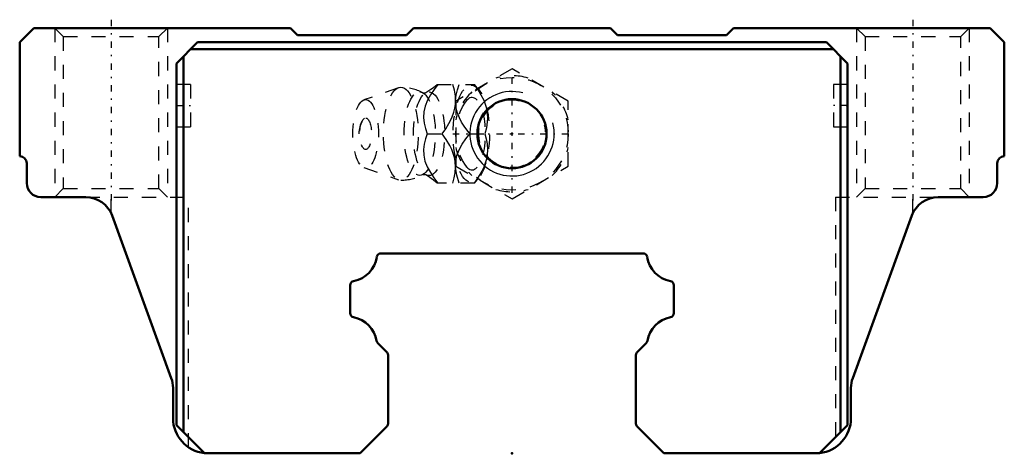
# Model space of a CAD drawing. Header units: millimetres. Extents: x -35 to 35, y 5.8 to 36.6.
import ezdxf

# ---------------------------------------------------------------- set-up
doc = ezdxf.new("R2010")
doc.units = ezdxf.units.MM
doc.linetypes.add('Center', pattern=[1.5, 0.45, -0.5, 0.05, -0.5])
doc.linetypes.add('Dashed', pattern=[2, 1, -1])
for name, color, linetype, lineweight in [('2d ConnectionPoints', 7, 'Continuous', 50), ('AM_0', 7, 'Continuous', 50), ('AM_5', 3, 'Continuous', 25), ('AM_7', 7, 'Center', 25), ('AM_9', 6, 'Dashed', 25)]:
    doc.layers.add(name, color=color, linetype=linetype, lineweight=lineweight)

# ---------------------------------------------------------------- blocks, each defined once
blk = doc.blocks.new('1_B_M6F_SHS_grease_nipple_joint_0_in_SHS25C1SS_GK__BLOCK_B_M6F1__2')
at = {"layer": 'AM_5', "linetype": 'Dashed'}
blk.add_arc((0, 28.5), 2.386, 75, 15, dxfattribs=at)
at = {"layer": 'AM_7'}
for p, q in [((0, 24.3), (0, 32.7)), ((-4.2, 28.5), (4.2, 28.5))]:
    blk.add_line(p, q, dxfattribs=at)
at = {"layer": 'AM_9'}
for p, q in [((0, 33.119), (-4, 30.809)), ((4, 30.809), (0, 33.119)), ((-8.065, 31.771), (-10.522, 30.903)), ((-5.317, 32), (-2.667, 32)), ((-2.371, 31.651), (-2.667, 32)), ((-4, 30.809), (-4, 26.191)), ((4, 26.191), (4, 30.809)), ((-6.03, 28.5), (-4.96, 28.5)), ((-3.002, 28.5), (-1.932, 28.5)), ((-10.522, 26.097), (-8.065, 25.229)), ((-4, 26.191), (0, 23.881)), ((0, 23.881), (4, 26.191)), ((-2.667, 25), (-2.371, 25.349)), ((-2.667, 25), (-5.317, 25))]:
    blk.add_line(p, q, dxfattribs=at)
for points in [[(-5.273, 32), (-5.544, 31.636), (-5.795, 31.263), (-6.013, 30.878), (-6.18, 30.469), (-6.273, 30.054), (-6.286, 29.646), (-6.236, 29.25), (-6.145, 28.871), (-6.03, 28.5)], [(-5.315, 32.002), (-5.423, 31.903), (-5.581, 31.772), (-5.764, 31.635), (-5.974, 31.498), (-6.13, 31.407)], [(-4.96, 28.5), (-4.706, 28.859), (-4.479, 29.229), (-4.283, 29.625), (-4.136, 30.03), (-4.067, 30.311), (-4.026, 30.591), (-4.013, 30.878), (-4.026, 31.16), (-4.092, 31.586), (-4.203, 32)], [(-4.014, 30.869), (-3.965, 31.25), (-3.874, 31.629), (-3.759, 32)], [(-2.689, 32), (-2.435, 31.641), (-2.208, 31.271), (-2.012, 30.875), (-1.865, 30.47), (-1.796, 30.189), (-1.755, 29.909), (-1.742, 29.622), (-1.755, 29.34), (-1.821, 28.914), (-1.932, 28.5)], [(-6.128, 31.408), (-6.143, 31.401), (-6.178, 31.39), (-6.231, 31.384), (-6.297, 31.391), (-6.331, 31.402), (-6.342, 31.407)], [(-4.001, 30.436), (-4.002, 30.446), (-4.016, 30.833)], [(-3.002, 28.5), (-3.399, 29.046), (-3.581, 29.33), (-3.742, 29.622), (-3.908, 30.025), (-4.001, 30.436)], [(-6.03, 28.5), (-6.143, 28.136), (-6.234, 27.763), (-6.285, 27.378), (-6.275, 26.969), (-6.188, 26.554), (-6.024, 26.146), (-5.803, 25.75), (-5.548, 25.371), (-5.273, 25)], [(-4.203, 25), (-4.104, 25.359), (-4.038, 25.729), (-4.013, 26.125), (-4.04, 26.53), (-4.093, 26.811), (-4.174, 27.091), (-4.284, 27.378), (-4.419, 27.66), (-4.669, 28.086), (-4.96, 28.5)], [(-4.003, 26.552), (-3.917, 26.946), (-3.756, 27.351), (-3.532, 27.75), (-3.277, 28.129), (-3.002, 28.5)], [(-1.932, 28.5), (-1.833, 28.141), (-1.767, 27.771), (-1.742, 27.375), (-1.77, 26.97), (-1.822, 26.689), (-1.903, 26.409), (-2.013, 26.122), (-2.148, 25.84), (-2.398, 25.414), (-2.689, 25)], [(-4.014, 26.134), (-4.006, 26.525), (-4.003, 26.552)], [(-3.759, 25), (-3.92, 25.546), (-3.979, 25.83), (-4.013, 26.118)], [(-6.342, 25.593), (-6.334, 25.597), (-6.304, 25.607), (-6.254, 25.615), (-6.19, 25.612), (-6.149, 25.601), (-6.129, 25.593), (-6.128, 25.592)], [(-6.13, 25.593), (-5.945, 25.484), (-5.747, 25.352), (-5.572, 25.221), (-5.421, 25.095), (-5.313, 24.996)]]:
    blk.add_lwpolyline(points, dxfattribs=at)
blk.add_circle((0, 28.5), 4, dxfattribs=at)
for centre, radius, start, end in [((0, 28.5), 4.12, 73.86243, 106.13757), ((-7.903, 28.5), 3.3, 61.76048, 90), ((0, 28.5), 4.12, 133.86243, 166.13757), ((0, 28.5), 4.12, 13.86243, 46.13757), ((-9.071, 28.5), 1.82, 148.36971, 211.63029), ((0, 28.5), 4.12, 193.86243, 226.13757), ((0, 28.5), 4.12, 313.86243, 346.13757), ((-7.903, 28.5), 3.3, 270, 298.23952), ((0, 28.5), 4.12, 253.86243, 286.13757)]:
    blk.add_arc(centre, radius, start, end, dxfattribs=at)
for centre, major_axis in [((-7.903, 28.5), (0, 3.3)), ((-2.893, 28.5), (0, 3.445)), ((-10.403, 28.5), (0, 2.424)), ((-6.561, 28.5), (0, 2.965)), ((-5.9, 28.5), (0, 2.971)), ((-10.403, 28.5), (0, 1.117))]:
    blk.add_ellipse(centre, major_axis=major_axis, ratio=0.374607, dxfattribs=at)
blk.add_ellipse((-2.841, 28.5), major_axis=(0, -2.572), ratio=0.374607, start_param=5.781061, end_param=9.926902, dxfattribs=at)
blk = doc.blocks.new('2_SHS25CSSB_M6F1_Slide25_55_0_in_SHS25C1SS_GK__BLOCK_B_M6F1__2')
at = {"layer": 'AM_0'}
for p, q in [((-35, 35), (-34, 36)), ((-34, 36), (-15.75, 36)), ((-15.75, 36), (-15.25, 35.5)), ((-7.5, 35.5), (-7, 36)), ((-7, 36), (7, 36)), ((7, 36), (7.5, 35.5)), ((15.25, 35.5), (15.75, 36)), ((15.75, 36), (34, 36)), ((34, 36), (35, 35)), ((-35, 26.9), (-35, 35)), ((-22.35, 35), (-23.85, 33.5)), ((22.35, 35), (-22.35, 35)), ((-15.25, 35.5), (-7.5, 35.5)), ((7.5, 35.5), (15.25, 35.5)), ((23.85, 33.5), (22.35, 35)), ((35, 35), (35, 26.9)), ((-22.85, 34.5), (22.85, 34.5)), ((-23.35, 34), (-23.35, 7.3)), ((23.35, 34), (23.35, 7.3)), ((-23.85, 33.5), (-23.85, 7.8)), ((23.85, 33.5), (23.85, 7.8)), ((-34.5, 25), (-34.5, 26.4)), ((34.5, 26.4), (34.5, 25)), ((-30.305, 24), (-33.5, 24)), ((33.5, 24), (30.305, 24)), ((-24.221, 11.131), (-28.425, 22.684)), ((28.425, 22.684), (24.221, 11.131)), ((-9.323, 20), (9.323, 20)), ((-11.5, 15.76), (-11.5, 17.74)), ((11.5, 17.74), (11.5, 15.76)), ((-8.946, 13.026), (-9.541, 13.621)), ((9.541, 13.621), (8.946, 13.026)), ((-8.8, 8.007), (-8.8, 12.673)), ((8.8, 12.673), (8.8, 8.007)), ((-24.1, 8.3), (-24.1, 10.447)), ((24.1, 10.447), (24.1, 8.3)), ((-21.85, 5.8), (-23.85, 7.8)), ((21.85, 5.8), (23.85, 7.8)), ((-10.8, 5.8), (-8.946, 7.654)), ((8.946, 7.654), (10.8, 5.8)), ((-10.8, 5.8), (-21.85, 5.8)), ((21.85, 5.8), (10.8, 5.8))]:
    blk.add_line(p, q, dxfattribs=at)
blk.add_circle((0, 28.5), 2.458, dxfattribs=at)
for centre, radius, start, end in [((-35, 26.4), 0.5, 360, 90), ((35, 26.4), 0.5, 90, 180), ((-33.5, 25), 1, 180, 270), ((33.5, 25), 1, 270, 360), ((-30.305, 22), 2, 20, 90), ((30.305, 22), 2, 90, 160), ((-11.642, 20.041), 2.044, 280.86411, 351.6348), ((-9.323, 19.7), 0.3, 90, 171.5662), ((9.323, 19.7), 0.3, 8.4338, 90), ((11.642, 20.041), 2.044, 188.3652, 259.13589), ((-11.203, 17.742), 0.297, 100.47443, 180.37603), ((11.203, 17.742), 0.297, 359.62397, 79.52557), ((-11.206, 15.755), 0.294, 178.93814, 260.02039), ((-11.64, 13.46), 2.041, 9.15521, 79.18416), ((11.64, 13.46), 2.041, 100.81584, 170.84479), ((11.205, 15.755), 0.295, 280.14553, 0.89594), ((-9.329, 13.833), 0.3, 189.23669, 225), ((9.329, 13.833), 0.3, 315, 350.76331), ((-9.294, 12.675), 0.494, 359.72422, 45.21553), ((9.294, 12.675), 0.494, 134.78447, 180.27578), ((-26.1, 10.447), 2, 360, 20), ((26.1, 10.447), 2, 160, 180), ((-21.6, 8.3), 2.5, 180, 263.93882), ((-9.292, 8.004), 0.492, 314.68679, 0.37346), ((9.292, 8.004), 0.492, 179.62654, 225.31321), ((21.6, 8.3), 2.5, 276.06118, 0)]:
    blk.add_arc(centre, radius, start, end, dxfattribs=at)
at = {"layer": 'AM_5', "linetype": 'Dashed'}
for p, q in [((-32.5, 36), (-32.5, 24)), ((-24.5, 36), (-24.5, 24)), ((24.5, 36), (24.5, 24)), ((32.5, 36), (32.5, 24))]:
    blk.add_line(p, q, dxfattribs=at)
at = {"layer": 'AM_5'}
blk.add_arc((0, 28.5), 3, 75, 15, dxfattribs=at)
at = {"layer": 'AM_7'}
for p, q in [((-28.5, 36.6), (-28.5, 23.4)), ((28.5, 36.6), (28.5, 23.4)), ((-23.9, 30.5), (-22.8, 30.5)), ((23.9, 30.5), (22.8, 30.5))]:
    blk.add_line(p, q, dxfattribs=at)
at = {"layer": 'AM_9'}
for p, q in [((-32.5, 36), (-31.9, 35.4)), ((-25.1, 35.4), (-24.5, 36)), ((24.5, 36), (25.1, 35.4)), ((31.9, 35.4), (32.5, 36)), ((-31.9, 35.4), (-31.9, 24.6)), ((-31.9, 35.4), (-25.1, 35.4)), ((-25.1, 24.6), (-25.1, 35.4)), ((25.1, 35.4), (25.1, 24.6)), ((25.1, 35.4), (31.9, 35.4)), ((31.9, 24.6), (31.9, 35.4)), ((-22.85, 32), (-23.85, 32)), ((-22.85, 32), (-22.85, 29)), ((23.85, 32), (22.85, 32)), ((22.85, 32), (22.85, 29)), ((-23.85, 29), (-22.85, 29)), ((22.85, 29), (23.85, 29)), ((-31.9, 24.6), (-32.5, 24)), ((-31.9, 24.6), (-25.1, 24.6)), ((-24.5, 24), (-25.1, 24.6)), ((25.1, 24.6), (24.5, 24)), ((25.1, 24.6), (31.9, 24.6)), ((32.5, 24), (31.9, 24.6)), ((-30.305, 24), (-23, 24)), ((-28.5, 22.862), (-28.5, 24)), ((-23, 6.23), (-23, 24)), ((23, 24), (30.305, 24)), ((23, 24), (23, 6.23)), ((28.5, 22.862), (28.5, 24))]:
    blk.add_line(p, q, dxfattribs=at)
for centre, start, end in [((-21.6, 8.3), 263.93882, 270), ((21.6, 8.3), 270, 276.06118)]:
    blk.add_arc(centre, 2.5, start, end, dxfattribs=at)

msp = doc.modelspace()

# ---------------------------------------------------------------- linework, layer by layer
at = {"layer": '2d ConnectionPoints'}
for p in [(-23.85, 30.5), (-23.85, 30.5), (23.85, 30.5), (23.85, 30.5), (0, 28.5), (0, 28.5), (0, 5.8)]:
    msp.add_point(p, dxfattribs=at)

# ---------------------------------------------------------------- block references
for name in ['2_SHS25CSSB_M6F1_Slide25_55_0_in_SHS25C1SS_GK__BLOCK_B_M6F1__2', '1_B_M6F_SHS_grease_nipple_joint_0_in_SHS25C1SS_GK__BLOCK_B_M6F1__2']:
    msp.add_blockref(name, (0, 0))

doc.saveas('drawing.dxf')
